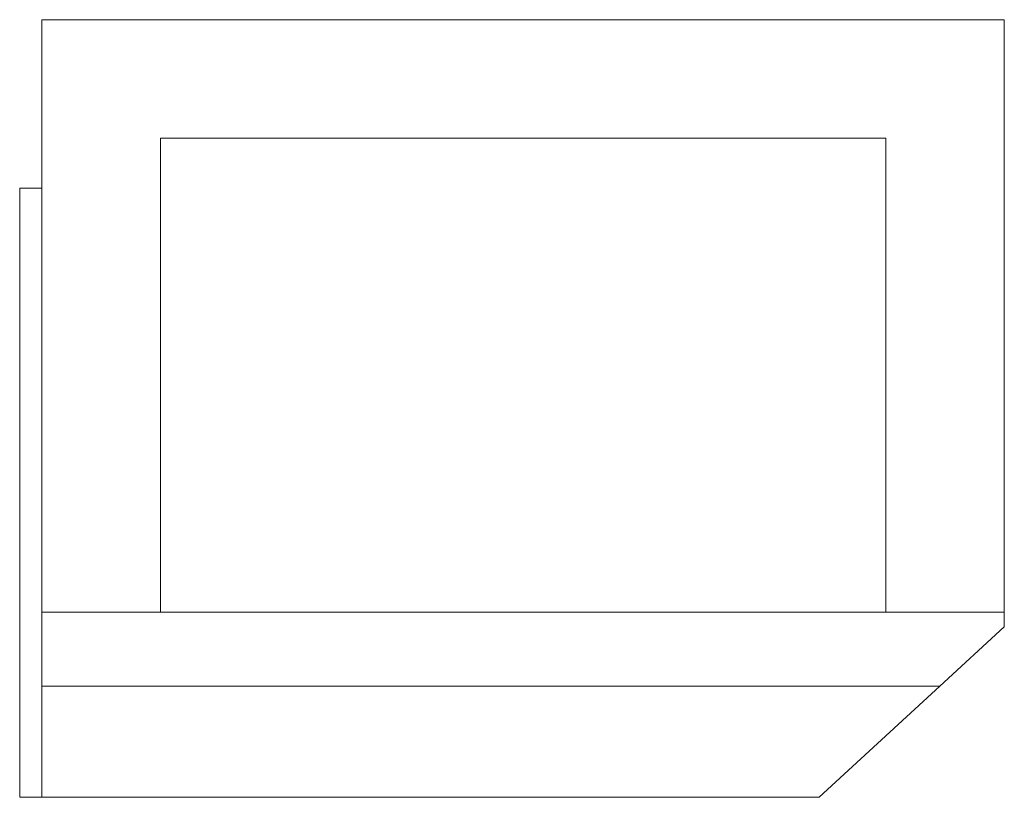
# Model space of a CAD drawing. Header units: millimetres. Extents: x 2 to 135, y -25 to 80.
import ezdxf

# ---------------------------------------------------------------- set-up
doc = ezdxf.new("R2010")
doc.units = ezdxf.units.MM

# ---------------------------------------------------------------- blocks, each defined once
blk = doc.blocks.new('RSen_56_ME_FB_SOg - mini - SH_jaga - standard-287422-left')
at = {"lineweight": 18}
for p, q in [((5, 80), (135, 80)), ((5, 0), (5, 80)), ((135, 0), (135, 80)), ((21, 0), (21, 64)), ((21, 64), (119, 64)), ((119, 64), (119, 0)), ((21, 0), (5, 0)), ((119, 0), (21, 0)), ((135, 0), (119, 0))]:
    blk.add_line(p, q, dxfattribs=at)
blk = doc.blocks.new('RSen_56_ME_FB_SOg - mini - wall brackets - SH_jaga - standard-287456-left')
at = {"lineweight": 18}
for p, q in [((2, -25), (2, 57.25)), ((2, 57.25), (5, 57.25)), ((5, 0), (5, -25)), ((5, -10), (5, 0)), ((135, 0), (135, -2)), ((135, -2), (126.3, -10)), ((126.3, -10), (5, -10)), ((126.3, -10), (110, -25)), ((2, -25), (5, -25)), ((110, -25), (5, -25))]:
    blk.add_line(p, q, dxfattribs=at)

msp = doc.modelspace()

# ---------------------------------------------------------------- block references
at = {"lineweight": 18}
for name in ['RSen_56_ME_FB_SOg - mini - SH_jaga - standard-287422-left', 'RSen_56_ME_FB_SOg - mini - wall brackets - SH_jaga - standard-287456-left']:
    msp.add_blockref(name, (0, 0), dxfattribs=at)

doc.saveas('drawing.dxf')
